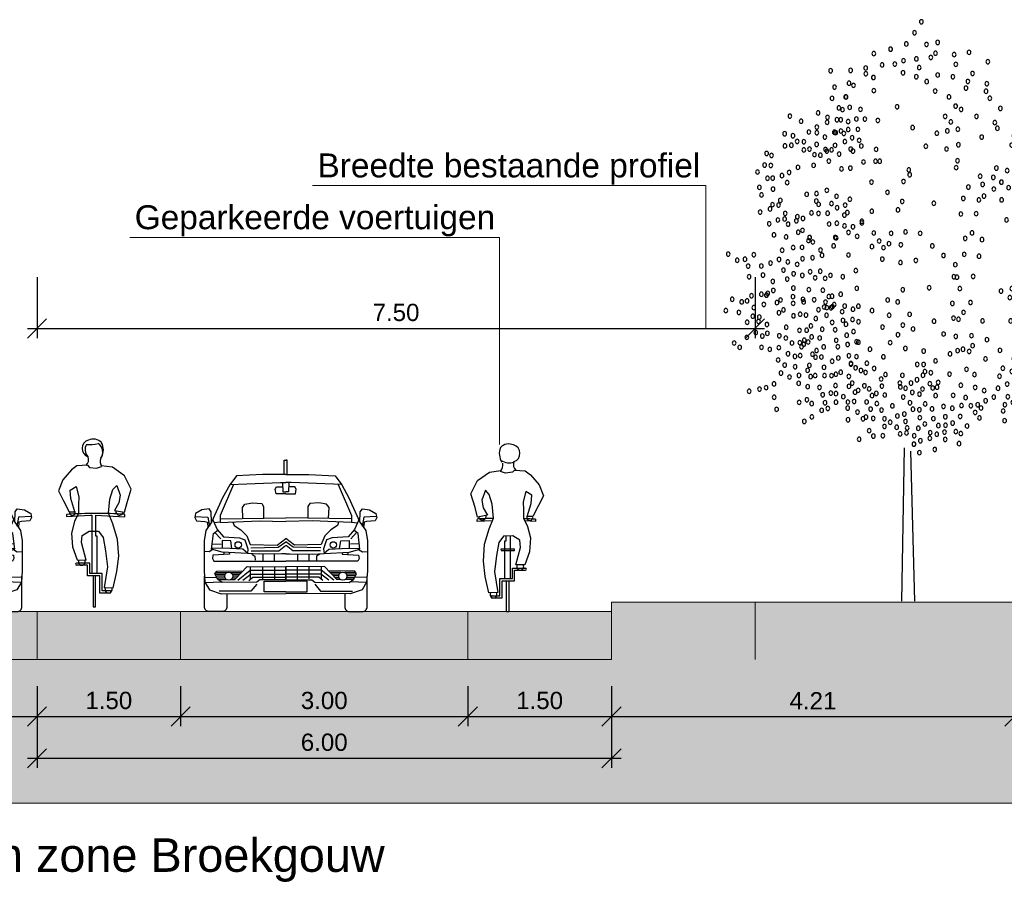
# Model space of a CAD drawing. Header units: metres. Extents: x 132493 to 134960, y 502695 to 503907.
# Tile 126 of 144: x 134763 to 134773, y 503839 to 503848. Entities that reach past the tile are written whole.
import ezdxf

# ---------------------------------------------------------------- set-up
doc = ezdxf.new("R2010")
doc.units = ezdxf.units.M
doc.layers.get('Defpoints').update_dxf_attribs({"color": 3})
for name, color, linetype, lineweight in [('0_dwp_contour', 2, 'Continuous', 18), ('0_dwp_maatvoering', 1, 'Continuous', 18), ('0_dwp_tekst', 7, 'Continuous', 18), ('0_sol_gebouw', 254, 'Continuous', 0), ('0_sol_parkeervak', 252, 'Continuous', 35)]:
    doc.layers.add(name, color=color, linetype=linetype, lineweight=lineweight)
doc.layers.add('ARC-hoev-overlagen rood asfalt fiets', color=10, linetype='Continuous', lineweight=35, plot=False)
doc.layers.add('ARC-hoev-sbs-df-kv-rood-bruin-vrijgekomen', color=7, linetype='Continuous', lineweight=35, true_color=0xbf7d7d, plot=False)
doc.layers.add('Dwp-t-symbolen', color=8, linetype='Continuous')
doc.styles.add('Myriad-18100', font='arial.ttf', dxfattribs={"height": 0.18})
doc.styles.add('Myriad-25100', font='arial.ttf', dxfattribs={"height": 0.25})
doc.styles.add('Myriad-35100', font='arial.ttf', dxfattribs={"height": 0.35})
doc.dimstyles.new('Myriad_18100', dxfattribs={"dimscale": 0.1, "dimtxt": 1.8, "dimasz": 2, "dimexe": 1, "dimexo": 0, "dimgap": 0.75, "dimtad": 1, "dimzin": 0, "dimdsep": 46, "dimtxsty": 'Myriad-18100', "dimblk1": 'OBLIQUE', "dimblk2": 'OBLIQUE', "dimsah": 1, "dimcen": -3, "dimdle": 1, "dimadec": 0, "dimazin": 0, "dimtfac": 0.75, "dimtix": 1, "dimtmove": 2, "dimatfit": 3, "dimldrblk": 'OBLIQUE', "dimfxl": 1, "dimtvp": 0.9, "dimtolj": 1, "dimtzin": 0, "dimarcsym": 0})

# ---------------------------------------------------------------- blocks, each defined once
blk = doc.blocks.new('_OBLIQUE')
at = {"color": 0, "linetype": 'ByBlock'}
blk.add_line((-0.5, -0.5), (0.5, 0.5), dxfattribs=at)
blk = doc.blocks.new('*D58')
at = {"layer": '0_dwp_maatvoering', "color": 0, "lineweight": -2, "transparency": 16777216}
for p, q in [((134763.045, 503840.825), (134763.045, 503840.189)), ((134769.045, 503840.825), (134769.045, 503840.189)), ((134762.945, 503840.289), (134769.145, 503840.289))]:
    blk.add_line(p, q, dxfattribs=at)
at = {"layer": 'Defpoints', "color": 0, "transparency": 16777216}
for p in [(134763.045, 503840.825), (134769.045, 503840.825), (134769.045, 503840.289)]:
    blk.add_point(p, dxfattribs=at)
at = {"layer": '0_dwp_maatvoering', "color": 0, "lineweight": -2, "transparency": 16777216, "xscale": 0.2, "yscale": 0.2, "zscale": 0.2, "rotation": 180}
blk.add_blockref('_OBLIQUE', (134763.045, 503840.289), dxfattribs=at)
at = {"layer": '0_dwp_maatvoering', "color": 0, "lineweight": -2, "transparency": 16777216, "xscale": 0.2, "yscale": 0.2, "zscale": 0.2}
blk.add_blockref('_OBLIQUE', (134769.045, 503840.289), dxfattribs=at)
at = {"layer": '0_dwp_maatvoering', "color": 0, "transparency": 16777216, "insert": (134766.045, 503840.456), "char_height": 0.18, "attachment_point": 5, "style": 'Myriad-18100'}
blk.add_mtext('\\A1;6.00', dxfattribs=at)
blk = doc.blocks.new('*D59')
at = {"layer": '0_dwp_maatvoering', "color": 0, "lineweight": -2, "transparency": 16777216}
for p, q in [((134763.045, 503841.042), (134763.045, 503840.625)), ((134764.545, 503841.042), (134764.545, 503840.625)), ((134762.945, 503840.725), (134764.645, 503840.725))]:
    blk.add_line(p, q, dxfattribs=at)
at = {"layer": 'Defpoints', "color": 0, "transparency": 16777216}
for p in [(134763.045, 503841.042), (134764.545, 503841.042), (134764.545, 503840.725)]:
    blk.add_point(p, dxfattribs=at)
at = {"layer": '0_dwp_maatvoering', "color": 0, "lineweight": -2, "transparency": 16777216, "xscale": 0.2, "yscale": 0.2, "zscale": 0.2, "rotation": 180}
blk.add_blockref('_OBLIQUE', (134763.045, 503840.725), dxfattribs=at)
at = {"layer": '0_dwp_maatvoering', "color": 0, "lineweight": -2, "transparency": 16777216, "xscale": 0.2, "yscale": 0.2, "zscale": 0.2}
blk.add_blockref('_OBLIQUE', (134764.545, 503840.725), dxfattribs=at)
at = {"layer": '0_dwp_maatvoering', "color": 0, "transparency": 16777216, "insert": (134763.795, 503840.892), "char_height": 0.18, "attachment_point": 5, "style": 'Myriad-18100'}
blk.add_mtext('\\A1;1.50', dxfattribs=at)
blk = doc.blocks.new('*D60')
at = {"layer": '0_dwp_maatvoering', "color": 0, "lineweight": -2, "transparency": 16777216}
for p, q in [((134767.545, 503841.042), (134767.545, 503840.625)), ((134769.045, 503841.042), (134769.045, 503840.625)), ((134767.445, 503840.725), (134769.145, 503840.725))]:
    blk.add_line(p, q, dxfattribs=at)
at = {"layer": 'Defpoints', "color": 0, "transparency": 16777216}
for p in [(134767.545, 503841.042), (134769.045, 503841.042), (134769.045, 503840.725)]:
    blk.add_point(p, dxfattribs=at)
at = {"layer": '0_dwp_maatvoering', "color": 0, "lineweight": -2, "transparency": 16777216, "xscale": 0.2, "yscale": 0.2, "zscale": 0.2, "rotation": 180}
blk.add_blockref('_OBLIQUE', (134767.545, 503840.725), dxfattribs=at)
at = {"layer": '0_dwp_maatvoering', "color": 0, "lineweight": -2, "transparency": 16777216, "xscale": 0.2, "yscale": 0.2, "zscale": 0.2}
blk.add_blockref('_OBLIQUE', (134769.045, 503840.725), dxfattribs=at)
at = {"layer": '0_dwp_maatvoering', "color": 0, "transparency": 16777216, "insert": (134768.295, 503840.892), "char_height": 0.18, "attachment_point": 5, "style": 'Myriad-18100'}
blk.add_mtext('\\A1;1.50', dxfattribs=at)
blk = doc.blocks.new('*D61')
at = {"layer": '0_dwp_maatvoering', "color": 0, "lineweight": -2, "transparency": 16777216}
for p, q in [((134764.545, 503841.042), (134764.545, 503840.625)), ((134767.545, 503840.833), (134767.545, 503840.625)), ((134764.445, 503840.725), (134767.645, 503840.725))]:
    blk.add_line(p, q, dxfattribs=at)
at = {"layer": 'Defpoints', "color": 0, "transparency": 16777216}
for p in [(134764.545, 503841.042), (134767.545, 503840.833), (134767.545, 503840.725)]:
    blk.add_point(p, dxfattribs=at)
at = {"layer": '0_dwp_maatvoering', "color": 0, "lineweight": -2, "transparency": 16777216, "xscale": 0.2, "yscale": 0.2, "zscale": 0.2, "rotation": 180}
blk.add_blockref('_OBLIQUE', (134764.545, 503840.725), dxfattribs=at)
at = {"layer": '0_dwp_maatvoering', "color": 0, "lineweight": -2, "transparency": 16777216, "xscale": 0.2, "yscale": 0.2, "zscale": 0.2}
blk.add_blockref('_OBLIQUE', (134767.545, 503840.725), dxfattribs=at)
at = {"layer": '0_dwp_maatvoering', "color": 0, "transparency": 16777216, "insert": (134766.045, 503840.892), "char_height": 0.18, "attachment_point": 5, "style": 'Myriad-18100'}
blk.add_mtext('\\A1;3.00', dxfattribs=at)
blk = doc.blocks.new('citroen c4 coupe front view')
for points in [[(0.783, 1.431), (0.783, 1.58), (0.799, 1.58)], [(0.815, 1.431), (0.815, 1.58), (0.799, 1.58)], [(0.799, 1.431), (0.558, 1.431), (0.285, 1.418), (0.214, 1.325), (0.14, 1.188), (0.025, 0.932), (0.02, 1.043), (-0.002, 1.074), (-0.076, 1.061), (-0.143, 1.025), (-0.151, 0.981), (-0.134, 0.946), (-0.046, 0.942), (-0.019, 0.933), (-0.013, 0.873)], [(0.215, 1.326), (0.743, 1.347), (0.799, 1.347)], [(0.766, 1.347), (0.769, 1.249), (0.799, 1.251)], [(0.799, 1.431), (1.04, 1.431), (1.314, 1.418), (1.384, 1.325), (1.459, 1.188), (1.574, 0.932), (1.578, 1.043), (1.6, 1.074), (1.675, 1.061), (1.741, 1.025), (1.75, 0.981), (1.732, 0.946), (1.644, 0.942), (1.618, 0.933), (1.612, 0.873)], [(0.832, 1.347), (0.829, 1.249), (0.799, 1.251)], [(1.384, 1.326), (0.855, 1.347), (0.799, 1.347)], [(0.253, 1.327), (0.113, 1.003), (0.113, 0.929), (0.523, 0.946), (0.799, 0.941)], [(0.799, 1.23), (0.699, 1.23), (0.69, 1.278), (0.703, 1.302), (0.768, 1.301)], [(1.346, 1.327), (1.486, 1.003), (1.486, 0.929), (1.076, 0.946), (0.799, 0.941)], [(0.799, 1.23), (0.9, 1.23), (0.909, 1.278), (0.895, 1.302), (0.831, 1.301)], [(0.352, 0.972), (0.347, 1.087), (0.373, 1.122), (0.453, 1.136), (0.549, 1.127), (0.567, 1.096), (0.567, 0.975)], [(1.247, 0.972), (1.252, 1.087), (1.225, 1.122), (1.146, 1.136), (1.049, 1.127), (1.031, 1.096), (1.031, 0.975)], [(-0.149, 0.994), (-0.015, 0.986), (0.002, 0.891)], [(0.025, 0.932), (-0.037, 0.845), (-0.054, 0.739), (-0.054, 0.426), (-0.046, 0.307), (0.003, 0.228), (0.126, 0.187), (0.799, 0.188)], [(0.037, 0.959), (0.082, 0.858), (0.148, 0.779), (0.316, 0.77), (0.373, 0.748), (0.404, 0.655), (0.4, 0.607), (0.135, 0.62), (0.025, 0.651), (0.043, 0.814), (0.09, 0.849)], [(0.113, 0.932), (0.051, 0.927)], [(0.113, 0.968), (0.799, 0.979)], [(0.248, 0.934), (0.259, 0.898), (0.329, 0.854), (0.391, 0.792), (0.422, 0.717), (0.428, 0.699), (0.708, 0.695), (0.799, 0.764)], [(1.486, 0.968), (0.799, 0.979)], [(1.351, 0.934), (1.34, 0.898), (1.27, 0.854), (1.208, 0.792), (1.177, 0.717), (1.17, 0.699), (0.89, 0.695), (0.799, 0.764)], [(1.574, 0.932), (1.635, 0.845), (1.653, 0.739), (1.653, 0.426), (1.644, 0.307), (1.596, 0.228), (1.473, 0.187), (0.799, 0.188)], [(1.561, 0.959), (1.516, 0.858), (1.45, 0.779), (1.283, 0.77), (1.225, 0.748), (1.195, 0.655), (1.199, 0.607), (1.463, 0.62), (1.574, 0.651), (1.556, 0.814), (1.509, 0.849)], [(1.486, 0.932), (1.547, 0.927)], [(1.748, 0.994), (1.613, 0.986), (1.597, 0.891)], [(0.059, 0.826), (0.12, 0.759)], [(1.539, 0.826), (1.479, 0.759)], [(0.236, 0.658), (0.225, 0.738), (0.135, 0.743), (0.135, 0.661)], [(0.435, 0.664), (0.721, 0.673), (0.799, 0.729)], [(1.164, 0.664), (0.877, 0.673), (0.799, 0.729)], [(1.362, 0.658), (1.374, 0.738), (1.463, 0.743), (1.463, 0.661)], [(0.039, 0.647), (-0.002, 0.624), (-0.054, 0.628)], [(0.4, 0.61), (0.35, 0.652), (0.218, 0.659), (0.026, 0.662)], [(0.034, 0.706), (0.124, 0.703)], [(0.155, 0.619), (0.15, 0.595)], [(0.437, 0.636), (0.726, 0.633), (0.796, 0.691), (0.799, 0.688)], [(1.162, 0.636), (0.873, 0.633), (0.802, 0.691), (0.799, 0.688)], [(1.199, 0.61), (1.249, 0.652), (1.381, 0.659), (1.572, 0.662)], [(1.444, 0.619), (1.448, 0.595)], [(1.565, 0.706), (1.475, 0.703)], [(1.56, 0.647), (1.6, 0.624), (1.653, 0.628)], [(0.207, 0.616), (0.21, 0.598), (0.038, 0.589), (0.034, 0.554), (0.047, 0.528), (0.799, 0.525)], [(0.799, 0.602), (0.757, 0.602), (0.52, 0.598), (0.4, 0.607)], [(0.444, 0.599), (0.477, 0.577), (0.479, 0.536)], [(0.559, 0.599), (0.559, 0.526)], [(0.678, 0.601), (0.678, 0.526)], [(1.392, 0.616), (1.389, 0.598), (1.56, 0.589), (1.565, 0.554), (1.552, 0.528), (0.799, 0.525)], [(0.799, 0.602), (0.841, 0.602), (1.078, 0.598), (1.199, 0.607)], [(0.921, 0.601), (0.921, 0.526)], [(1.039, 0.599), (1.039, 0.526)], [(1.155, 0.599), (1.122, 0.577), (1.119, 0.536)], [(0.799, 0.333), (0.529, 0.332), (0.497, 0.307), (0.135, 0.303), (0.087, 0.338), (0.06, 0.395), (0.078, 0.422)], [(0.078, 0.422), (0.356, 0.426)], [(0.267, 0.334), (0.395, 0.47), (0.799, 0.468)], [(0.299, 0.328), (0.429, 0.432), (0.799, 0.432)], [(0.429, 0.469), (0.429, 0.342)], [(0.558, 0.469), (0.558, 0.342)], [(0.682, 0.469), (0.682, 0.34)], [(0.798, 0.468), (0.798, 0.338)], [(1.331, 0.334), (1.203, 0.47), (0.799, 0.468)], [(1.3, 0.328), (1.17, 0.432), (0.799, 0.432)], [(0.799, 0.333), (1.07, 0.332), (1.102, 0.307), (1.463, 0.303), (1.512, 0.338), (1.538, 0.395), (1.521, 0.422)], [(0.801, 0.468), (0.801, 0.338)], [(0.917, 0.469), (0.917, 0.34)], [(1.04, 0.469), (1.04, 0.342)], [(1.17, 0.469), (1.17, 0.342)], [(1.521, 0.422), (1.243, 0.426)], [(-0.05, 0.359), (0.078, 0.356)], [(-0.044, 0.304), (0.125, 0.31)], [(0.063, 0.389), (0.165, 0.389)], [(0.068, 0.407), (0.182, 0.407)], [(0.071, 0.373), (0.161, 0.373)], [(0.08, 0.352), (0.165, 0.352)], [(0.089, 0.336), (0.177, 0.336)], [(0.225, 0.407), (0.336, 0.407)], [(0.23, 0.336), (0.27, 0.336)], [(0.242, 0.389), (0.319, 0.389)], [(0.242, 0.352), (0.285, 0.352)], [(0.246, 0.373), (0.304, 0.373)], [(0.35, 0.328), (0.433, 0.391), (0.799, 0.391)], [(0.414, 0.324), (0.455, 0.358), (0.799, 0.358)], [(0.799, 0.206), (0.574, 0.206), (0.574, 0.318), (0.799, 0.318)], [(1.249, 0.328), (1.166, 0.391), (0.799, 0.391)], [(1.185, 0.324), (1.144, 0.358), (0.799, 0.358)], [(0.799, 0.206), (1.024, 0.206), (1.024, 0.318), (0.799, 0.318)], [(1.373, 0.407), (1.263, 0.407)], [(1.356, 0.389), (1.28, 0.389)], [(1.352, 0.373), (1.294, 0.373)], [(1.356, 0.352), (1.314, 0.352)], [(1.369, 0.336), (1.329, 0.336)], [(1.531, 0.407), (1.416, 0.407)], [(1.51, 0.336), (1.421, 0.336)], [(1.535, 0.389), (1.433, 0.389)], [(1.518, 0.352), (1.434, 0.352)], [(1.528, 0.373), (1.437, 0.373)], [(1.642, 0.304), (1.474, 0.31)], [(1.648, 0.359), (1.52, 0.356)], [(0.496, 0.288), (0.436, 0.212), (0.102, 0.212)], [(1.102, 0.288), (1.162, 0.212), (1.497, 0.212)]]:
    blk.add_lwpolyline(points)
for points in [[(0.184, 0.187), (0.184, 0.051, -0.414214), (0.133, 0), (0, 0, -0.414214), (-0.051, 0.051), (-0.051, 0.369), (-0.05, 0.369)], [(1.415, 0.187), (1.415, 0.051, 0.414214), (1.465, 0), (1.599, 0, 0.414214), (1.649, 0.051), (1.649, 0.369), (1.649, 0.369)]]:
    blk.add_lwpolyline(points, format="xyb")
for centre, radius in [((0.303, 0.696), 0.0338), ((1.296, 0.696), 0.0338), ((0.204, 0.37), 0.0426), ((1.395, 0.37), 0.0426)]:
    blk.add_circle(centre, radius)
blk = doc.blocks.new('Fiets1')
for p, q in [((-0.189, 1.463), (-0.244, 1.421)), ((-0.078, 1.469), (-0.189, 1.463)), ((-0.078, 1.469), (-0.055, 1.448)), ((-0.055, 1.448), (0.015, 1.439)), ((0.015, 1.439), (0.07, 1.455)), ((0.183, 1.45), (0.065, 1.465)), ((0.309, 1.36), (0.183, 1.45)), ((-0.244, 1.421), (-0.334, 1.316)), ((0.378, 1.221), (0.309, 1.36)), ((-0.334, 1.316), (-0.379, 1.202)), ((-0.26, 1.21), (-0.197, 1.247)), ((-0.197, 1.247), (-0.168, 1.139)), ((0.188, 1.215), (0.228, 1.26)), ((0.228, 1.26), (0.265, 1.157)), ((-0.379, 1.202), (-0.329, 1.099)), ((-0.252, 1.121), (-0.26, 1.21)), ((-0.168, 1.139), (-0.173, 1.055)), ((0.156, 1.115), (0.188, 1.215)), ((0.265, 1.157), (0.251, 1.076)), ((0.336, 1.081), (0.378, 1.221)), ((-0.329, 1.099), (-0.269, 0.985)), ((-0.209, 0.985), (-0.252, 1.121)), ((-0.173, 1.055), (-0.173, 0.97)), ((0.143, 0.968), (0.156, 1.115)), ((0.251, 1.076), (0.204, 0.999)), ((0.31, 0.979), (0.336, 1.081)), ((-0.296, 0.957), (-0.296, 0.933)), ((-0.296, 0.933), (-0.047, 0.949)), ((-0.269, 0.985), (-0.209, 0.985)), ((-0.173, 0.97), (-0.213, 0.881)), ((-0.047, 0.949), (-0.031, 0.949)), ((-0.031, 0.949), (-0.031, 0.338)), ((0.009, 0.949), (0.313, 0.932)), ((0.009, 0.73), (0.009, 0.949)), ((0.188, 0.857), (0.143, 0.968)), ((0.204, 0.999), (0.31, 0.979)), ((0.313, 0.932), (0.313, 0.956)), ((-0.213, 0.881), (-0.244, 0.762)), ((0.236, 0.696), (0.188, 0.857)), ((-0.244, 0.762), (-0.234, 0.617)), ((-0.139, 0.662), (-0.134, 0.738)), ((-0.134, 0.738), (-0.06, 0.783)), ((-0.06, 0.783), (0.038, 0.781)), ((0.022, 0.73), (0.009, 0.73)), ((0.022, 0.338), (0.022, 0.73)), ((0.038, 0.781), (0.085, 0.715)), ((-0.234, 0.617), (-0.184, 0.483)), ((-0.091, 0.48), (-0.139, 0.662)), ((0.085, 0.715), (0.112, 0.578)), ((0.249, 0.52), (0.236, 0.696)), ((0.112, 0.578), (0.13, 0.409)), ((0.23, 0.361), (0.249, 0.52)), ((-0.054, 0.448), (-0.192, 0.448)), ((-0.078, 0.425), (-0.192, 0.425)), ((-0.184, 0.483), (-0.091, 0.48)), ((-0.078, 0.314), (-0.078, 0.425)), ((-0.054, 0.338), (-0.054, 0.448)), ((0.051, 0.314), (-0.078, 0.314)), ((0.075, 0.338), (-0.054, 0.338)), ((-0.018, 0.314), (-0.018, -0.008)), ((0.006, -0.008), (0.006, 0.314)), ((0.051, 0.135), (0.051, 0.314)), ((0.075, 0.158), (0.075, 0.338)), ((0.13, 0.409), (0.098, 0.193)), ((0.191, 0.19), (0.23, 0.361)), ((0.156, 0.135), (0.051, 0.135)), ((0.156, 0.158), (0.075, 0.158)), ((0.098, 0.193), (0.191, 0.19)), ((-0.018, -0.008), (0.006, -0.008))]:
    blk.add_line(p, q)
for centre, radius, start, end in [((-0.045, 1.645), 0.0899, 104.0435, 253.5027), ((0.005, 1.633), 0.108, 150.0261, 221.6358), ((-0.052, 2.001), 0.316, 263.3587, 285.6486), ((-0.018, 1.619), 0.124, 44.5628, 113.2662), ((-0.023, 1.607), 0.105, 322.9677, 57.6908), ((-0.082, 1.629), 0.17, 333.6246, 26.7123), ((-0.146, 1.53), 0.0807, 310.1354, 21.3389), ((0.153, 1.509), 0.098, 160.2237, 213.0633), ((0.024, -4.853), 5.819, 87.1592, 93.1527), ((-0.236, 0.976), 0.0303, 163.7878, 22.7653), ((0.258, 0.989), 0.0404, 169.3202, 349.3202), ((-0.191, 0.437), 0.0119, 91.1159, 268.8841), ((-0.137, 0.462), 0.0366, 147.3335, 29.3982), ((0.143, 0.173), 0.0366, 147.3289, 29.3982), ((0.156, 0.147), 0.0119, 269.9885, 90.0115)]:
    blk.add_arc(centre, radius, start, end)
blk = doc.blocks.new('Fiets2')
for p, q in [((-0.302, 1.379), (-0.176, 1.469)), ((-0.176, 1.469), (-0.058, 1.484)), ((-0.008, 1.458), (-0.063, 1.474)), ((0.062, 1.467), (-0.008, 1.458)), ((0.085, 1.487), (0.062, 1.467)), ((0.085, 1.487), (0.196, 1.482)), ((0.196, 1.482), (0.251, 1.44)), ((0.251, 1.44), (0.341, 1.334)), ((-0.371, 1.24), (-0.302, 1.379)), ((-0.328, 1.1), (-0.371, 1.24)), ((-0.22, 1.279), (-0.257, 1.176)), ((-0.181, 1.234), (-0.22, 1.279)), ((-0.149, 1.134), (-0.181, 1.234)), ((0.204, 1.266), (0.175, 1.158)), ((0.267, 1.229), (0.204, 1.266)), ((0.341, 1.334), (0.386, 1.221)), ((-0.257, 1.176), (-0.244, 1.095)), ((-0.136, 0.986), (-0.149, 1.134)), ((0.175, 1.158), (0.18, 1.073)), ((0.216, 1.004), (0.259, 1.139)), ((0.259, 1.139), (0.267, 1.229)), ((0.386, 1.221), (0.336, 1.118)), ((-0.303, 0.998), (-0.328, 1.1)), ((-0.244, 1.095), (-0.197, 1.018)), ((0.18, 1.073), (0.18, 0.989)), ((0.336, 1.118), (0.276, 1.004)), ((-0.305, 0.951), (-0.305, 0.974)), ((-0.147, 0.96), (-0.305, 0.951)), ((-0.197, 1.018), (-0.303, 0.998)), ((-0.181, 0.876), (-0.136, 0.986)), ((0.18, 0.989), (0.22, 0.9)), ((0.303, 0.952), (0.194, 0.959)), ((0.276, 1.004), (0.216, 1.004)), ((0.303, 0.976), (0.303, 0.952)), ((-0.228, 0.715), (-0.181, 0.876)), ((0.22, 0.9), (0.251, 0.781)), ((-0.078, 0.733), (-0.104, 0.596)), ((-0.031, 0.799), (-0.078, 0.733)), ((0.067, 0.802), (-0.031, 0.799)), ((-0.015, 0.356), (-0.015, 0.749)), ((-0.015, 0.749), (-0.002, 0.749)), ((-0.002, 0.749), (-0.002, 0.8)), ((0.038, 0.801), (0.038, 0.356)), ((0.141, 0.757), (0.067, 0.802)), ((0.146, 0.681), (0.141, 0.757)), ((0.251, 0.781), (0.241, 0.636)), ((-0.241, 0.538), (-0.228, 0.715)), ((0.085, 0.662), (-0.06, 0.662)), ((-0.06, 0.662), (-0.055, 0.649)), ((-0.055, 0.649), (0.085, 0.649)), ((0.085, 0.649), (0.085, 0.662)), ((0.099, 0.499), (0.146, 0.681)), ((0.241, 0.636), (0.191, 0.501)), ((-0.223, 0.38), (-0.241, 0.538)), ((-0.104, 0.596), (-0.123, 0.428)), ((-0.123, 0.428), (-0.091, 0.212)), ((0.062, 0.356), (0.062, 0.467)), ((0.062, 0.467), (0.199, 0.467)), ((0.085, 0.443), (0.199, 0.443)), ((0.085, 0.333), (0.085, 0.443)), ((0.191, 0.501), (0.099, 0.499)), ((-0.183, 0.209), (-0.223, 0.38)), ((-0.067, 0.177), (-0.067, 0.356)), ((-0.067, 0.356), (0.062, 0.356)), ((-0.044, 0.154), (-0.044, 0.333)), ((-0.044, 0.333), (0.085, 0.333)), ((0.001, 0.011), (0.001, 0.333)), ((0.025, 0.333), (0.025, 0.011)), ((-0.091, 0.212), (-0.183, 0.209)), ((-0.149, 0.177), (-0.067, 0.177)), ((-0.149, 0.154), (-0.044, 0.154)), ((0.025, 0.011), (0.001, 0.011))]:
    blk.add_line(p, q)
for centre, radius, start, end in [((0.025, 1.638), 0.124, 66.7338, 135.4372), ((0.052, 1.664), 0.0899, 286.4973, 75.9565), ((0.098, 1.664), 0.172, 159.4893, 212.3061), ((-0.141, 1.545), 0.105, 317.6574, 8.6331), ((0.027, 1.711), 0.146, 235.7382, 292.286), ((0.153, 1.548), 0.0807, 158.6611, 229.8646), ((-0.017, -4.834), 5.819, 91.1827, 92.8408), ((-0.251, 1.008), 0.0404, 190.6798, 10.6798), ((-0.017, -4.834), 5.819, 86.8473, 88.0221), ((0.244, 0.994), 0.0303, 157.2347, 16.2122), ((0.144, 0.481), 0.0366, 150.6018, 32.6665), ((0.199, 0.455), 0.0119, 271.1159, 88.8841), ((-0.135, 0.191), 0.0366, 150.6018, 32.6711), ((-0.149, 0.165), 0.0119, 89.9885, 270.0115)]:
    blk.add_arc(centre, radius, start, end)
blk = doc.blocks.new('*D62')
at = {"layer": '0_dwp_maatvoering', "color": 0, "lineweight": -2, "transparency": 16777216}
for p, q in [((134769.045, 503841.042), (134769.045, 503840.625)), ((134773.255, 503841.042), (134773.255, 503840.625)), ((134768.945, 503840.725), (134773.355, 503840.725))]:
    blk.add_line(p, q, dxfattribs=at)
at = {"layer": 'Defpoints', "color": 0, "transparency": 16777216}
for p in [(134769.045, 503841.042), (134773.255, 503841.042), (134773.255, 503840.725)]:
    blk.add_point(p, dxfattribs=at)
at = {"layer": '0_dwp_maatvoering', "color": 0, "lineweight": -2, "transparency": 16777216, "xscale": 0.2, "yscale": 0.2, "zscale": 0.2, "rotation": 180}
blk.add_blockref('_OBLIQUE', (134769.045, 503840.725), dxfattribs=at)
at = {"layer": '0_dwp_maatvoering', "color": 0, "lineweight": -2, "transparency": 16777216, "xscale": 0.2, "yscale": 0.2, "zscale": 0.2}
blk.add_blockref('_OBLIQUE', (134773.255, 503840.725), dxfattribs=at)
at = {"layer": '0_dwp_maatvoering', "color": 0, "transparency": 16777216, "insert": (134771.15, 503840.89), "char_height": 0.18, "attachment_point": 5, "style": 'Myriad-18100'}
blk.add_mtext('\\A1;4.21', dxfattribs=at)
blk = doc.blocks.new('*D63')
at = {"layer": '0_dwp_maatvoering', "color": 0, "lineweight": -2, "transparency": 16777216}
for p, q in [((134761.045, 503841.042), (134761.045, 503840.625)), ((134763.045, 503841.042), (134763.045, 503840.625)), ((134760.945, 503840.725), (134763.145, 503840.725))]:
    blk.add_line(p, q, dxfattribs=at)
at = {"layer": 'Defpoints', "color": 0, "transparency": 16777216}
for p in [(134761.045, 503841.042), (134763.045, 503841.042), (134763.045, 503840.725)]:
    blk.add_point(p, dxfattribs=at)
at = {"layer": '0_dwp_maatvoering', "color": 0, "lineweight": -2, "transparency": 16777216, "xscale": 0.2, "yscale": 0.2, "zscale": 0.2, "rotation": 180}
blk.add_blockref('_OBLIQUE', (134761.045, 503840.725), dxfattribs=at)
at = {"layer": '0_dwp_maatvoering', "color": 0, "lineweight": -2, "transparency": 16777216, "xscale": 0.2, "yscale": 0.2, "zscale": 0.2}
blk.add_blockref('_OBLIQUE', (134763.045, 503840.725), dxfattribs=at)
at = {"layer": '0_dwp_maatvoering', "color": 0, "transparency": 16777216, "insert": (134762.045, 503840.892), "char_height": 0.18, "attachment_point": 5, "style": 'Myriad-18100'}
blk.add_mtext('\\A1;2.00', dxfattribs=at)
blk = doc.blocks.new('BM_VA_06')
at = {"color": 34, "linetype": 'Continuous'}
for p, q in [((-0.0377, 0.0066), (-0.0198, 1.072)), ((0.051, 0.0069), (0.0243, 1.0509))]:
    blk.add_line(p, q, dxfattribs=at)
at = {"color": 72, "linetype": 'Continuous', "extrusion": (0, 0, -1)}
for centre in [(0.0976, 4.0383), (0.0503, 3.9619), (0.211, 3.8948), (-0.1164, 3.8478), (-0.0076, 3.8845), (0.1331, 3.8804), (0.4294, 3.8255), (-0.2332, 3.8169), (-0.0271, 3.7675), (0.0628, 3.7803), (0.1635, 3.7901), (0.1959, 3.8199), (0.3261, 3.8098), (0.5604, 3.7601), (-0.5344, 3.6978), (-0.3949, 3.6996), (-0.2902, 3.7168), (-0.176, 3.7385), (-0.0874, 3.7438), (0.0827, 3.7201), (0.3378, 3.7424), (-0.2891, 3.6764), (-0.2368, 3.6506), (-0.0301, 3.6833), (0.0623, 3.6559), (0.1347, 3.6222), (0.2113, 3.668), (0.3172, 3.6553), (0.4217, 3.623), (0.4542, 3.6785), (0.8536, 3.6213), (-0.5068, 3.5834), (-0.406, 3.611), (-0.3754, 3.5959), (-0.2333, 3.559), (0.1933, 3.5558), (0.408, 3.5766), (0.5476, 3.5547), (0.553, 3.6072), (-0.5245, 3.5054), (-0.4292, 3.5152), (-0.4266, 3.5151), (0.2898, 3.5159), (0.5742, 3.5064), (0.7886, 3.5064), (-0.4767, 3.439), (-0.4512, 3.4267), (-0.4014, 3.4431), (-0.3265, 3.429), (-0.0715, 3.4467), (0.3363, 3.4511), (0.374, 3.4283), (0.6476, 3.4355), (-0.8178, 3.3815), (-0.74, 3.3465), (-0.6217, 3.404), (-0.5559, 3.3736), (-0.4904, 3.3567), (-0.4637, 3.3565), (-0.3549, 3.3617), (-0.2957, 3.3612), (-0.206, 3.3515), (0.2636, 3.3795), (0.4809, 3.3796), (0.7517, 3.3459), (-0.6302, 3.3052), (-0.5589, 3.3391), (-0.4627, 3.2784), (-0.4126, 3.344), (-0.4117, 3.2884), (-0.3445, 3.2897), (0.0365, 3.3019), (0.278, 3.279), (0.3024, 3.3417), (0.3518, 3.2904), (0.6093, 3.3366), (0.6268, 3.2973), (1.0693, 3.279), (-0.8544, 3.2588), (-0.7968, 3.2449), (-0.6855, 3.271), (-0.6305, 3.2661), (-0.5741, 3.2357), (-0.5082, 3.2696), (-0.499, 3.2667), (-0.4425, 3.2617), (-0.385, 3.2313), (-0.3356, 3.213), (0.2053, 3.2631), (0.5178, 3.2354), (0.7418, 3.2456), (0.8156, 3.2344), (0.9752, 3.2212), (1.1134, 3.2246), (1.2864, 3.231), (-0.8521, 3.1748), (-0.8079, 3.179), (-0.7675, 3.2055), (-0.7209, 3.1468), (-0.7205, 3.2037), (-0.6818, 3.1525), (-0.632, 3.1851), (-0.5705, 3.1502), (-0.5277, 3.147), (-0.5034, 3.1782), (-0.4349, 3.2046), (-0.3947, 3.1519), (-0.3208, 3.1738), (-0.2178, 3.1505), (0.1285, 3.1719), (0.2731, 3.1529), (0.3551, 3.1824), (0.7268, 3.1797), (0.8004, 3.1428), (0.8664, 3.2055), (1.0597, 3.1981), (-0.9798, 3.1217), (-0.9463, 3.108), (-0.6472, 3.1133), (-0.6057, 3.1098), (-0.5613, 3.138), (-0.4755, 3.1178), (-0.3787, 3.1381), (0.3491, 3.0713), (0.9894, 3.0846), (1.2161, 3.1174), (-0.9937, 3.0408), (-0.9508, 3.0388), (-0.7616, 3.0255), (-0.6529, 3.0395), (-0.5468, 3.069), (-0.4586, 3.0142), (-0.3968, 3.0197), (-0.3053, 3.0627), (-0.2221, 3.0681), (-0.1926, 3.068), (0.0097, 3.0078), (0.3397, 3.0232), (0.62, 3.0199), (0.695, 3.0028), (0.8923, 3.0027), (1.0882, 3.0238), (-1.0435, 2.9929), (-0.9739, 2.9491), (-0.9378, 2.9501), (-0.8733, 2.9677), (-0.8235, 2.9897), (0.0161, 2.9732), (0.5071, 2.9636), (0.5982, 2.9554), (0.8493, 2.9896), (0.9026, 2.9472), (-1.0306, 2.8864), (-0.9354, 2.8735), (-0.8373, 2.9193), (-0.5611, 2.865), (-0.2496, 2.9227), (-0.0271, 2.9269), (0.4249, 2.8878), (0.5243, 2.9063), (0.6019, 2.8745), (0.6545, 2.9221), (0.7052, 2.8841), (0.7951, 2.8835), (0.8368, 2.8891), (1.0905, 2.9144), (1.3064, 2.8961), (-1.0161, 2.8336), (-0.7008, 2.8375), (-0.6324, 2.8429), (-0.493, 2.8237), (-0.4005, 2.8036), (-0.1388, 2.8512), (0.3897, 2.8086), (0.4982, 2.7986), (0.5334, 2.8254), (0.6565, 2.799), (0.8285, 2.8216), (0.9532, 2.8345), (-0.9562, 2.7358), (-0.9387, 2.7656), (-0.8969, 2.7624), (-0.8847, 2.7952), (-0.634, 2.7904), (-0.618, 2.7678), (-0.5281, 2.7733), (-0.4894, 2.7443), (-0.4329, 2.7621), (-0.0656, 2.7293), (-0.0358, 2.7876), (0.1842, 2.7755), (0.8696, 2.7419), (1.2479, 2.7811), (-1.0247, 2.7137), (-0.8546, 2.6658), (-0.8503, 2.7049), (-0.766, 2.6816), (-0.727, 2.6695), (-0.6678, 2.7081), (-0.6185, 2.7048), (-0.5551, 2.7058), (-0.4386, 2.6927), (-0.4185, 2.7107), (-0.2479, 2.7202), (0.3729, 2.7005), (0.4791, 2.7026), (0.8558, 2.6969), (0.8786, 2.6669), (1.1738, 2.7081), (1.3134, 2.698), (-0.9619, 2.6322), (-0.9015, 2.6588), (-0.8305, 2.6298), (-0.7728, 2.6532), (-0.545, 2.6307), (-0.4911, 2.6364), (-0.4376, 2.6179), (-0.3786, 2.6115), (-0.3169, 2.65), (-0.3168, 2.6381), (0.6909, 2.6591), (0.8527, 2.5949), (1.0005, 2.6389), (1.089, 2.6187), (1.2888, 2.6083), (1.4056, 2.6312), (-0.9289, 2.5554), (-0.8446, 2.5413), (-0.7599, 2.5737), (-0.7303, 2.587), (-0.6807, 2.537), (-0.5023, 2.5373), (-0.4957, 2.5344), (-0.4096, 2.5726), (-0.3495, 2.5452), (-0.234, 2.5684), (-0.1132, 2.5659), (-0.0125, 2.5756), (0.0894, 2.566), (0.4031, 2.5307), (0.4501, 2.5693), (0.5197, 2.5223), (0.8674, 2.5573), (-0.7952, 2.4673), (-0.7333, 2.4684), (-0.689, 2.5147), (-0.6582, 2.5055), (-0.5134, 2.4789), (-0.2464, 2.474), (-0.1966, 2.5126), (-0.166, 2.466), (-0.1283, 2.4941), (-0.0453, 2.486), (0.1734, 2.4782), (0.9867, 2.5189), (0.996, 2.5188), (1.0884, 2.4941), (1.1448, 2.4936), (1.232, 2.5141), (-1.2474, 2.4211), (-1.131, 2.3858), (-1.0689, 2.4169), (-0.8716, 2.4484), (-0.7297, 2.389), (-0.66, 2.3958), (-0.6048, 2.4494), (-0.5943, 2.4134), (-0.4104, 2.4152), (-0.1744, 2.3863), (0.2511, 2.4117), (0.396, 2.4196), (0.499, 2.4068), (0.769, 2.453), (0.7713, 2.405), (1.2061, 2.4255), (-1.1847, 2.3786), (-1.1085, 2.3376), (-1.0171, 2.3386), (-0.9526, 2.3589), (-0.8936, 2.3841), (-0.832, 2.3671), (-0.7676, 2.3502), (-0.0484, 2.3629), (0.0588, 2.377), (0.3339, 2.3481), (0.8757, 2.3637), (0.9575, 2.3466), (0.9736, 2.3164), (1.0516, 2.3338), (-1.1021, 2.264), (-1.0053, 2.2754), (-0.8631, 2.3104), (-0.7919, 2.2843), (-0.7316, 2.2733), (-0.6765, 2.2985), (-0.642, 2.2563), (-0.6068, 2.3023), (-0.5723, 2.2526), (-0.5358, 2.2734), (-0.45, 2.2637), (-0.3586, 2.3067), (0.3241, 2.2641), (0.3454, 2.2608), (0.4581, 2.266), (0.8113, 2.3026), (1.1893, 2.2802), (-0.9372, 2.2312), (-0.8365, 2.2471), (-0.7937, 2.1852), (-0.3525, 2.1834), (0.1519, 2.1873), (0.3653, 2.1812), (0.7274, 2.1815), (0.9328, 2.225), (1.1128, 2.2418), (1.138, 2.1847), (1.2211, 2.1795), (-1.0851, 2.1318), (-1.0167, 2.1421), (-0.982, 2.1356), (-0.9724, 2.1476), (-0.9334, 2.1682), (-0.7967, 2.1252), (-0.6865, 2.1739), (-0.5886, 2.1703), (-0.5472, 2.1263), (-0.5244, 2.1278), (-0.4641, 2.1422), (-0.032, 2.1736), (0.6522, 2.1642), (0.7138, 2.1186), (0.7781, 2.1602), (1.0533, 2.1746), (1.1646, 2.1679), (1.2919, 2.1338), (-1.2194, 2.1074), (-1.1538, 2.089), (-1.1162, 2.0961), (-1.0695, 2.0491), (-0.9997, 2.0713), (-0.9083, 2.084), (-0.8828, 2.1019), (-0.7956, 2.0787), (-0.7271, 2.1068), (-0.722, 2.0887), (-0.6492, 2.1032), (-0.5798, 2.053), (-0.5703, 2.0875), (-0.5611, 2.0486), (-0.5314, 2.0482), (-0.5222, 2.0558), (-0.5099, 2.0706), (-0.4363, 2.0595), (-0.341, 2.0589), (-0.1369, 2.1022), (-0.0672, 2.0885), (0.3136, 2.0782), (0.44, 2.0846), (0.8946, 2.0769), (1.0687, 2.0501), (1.0973, 2.1067), (1.2273, 2.0895), (1.3613, 2.0914), (-1.264, 2.0282), (-1.173, 2.0155), (-1.0766, 1.9893), (-1.0309, 1.983), (-0.8939, 2.0133), (-0.8631, 2.0327), (-0.7934, 1.9918), (-0.7465, 2.0033), (-0.7062, 1.997), (-0.6189, 2.0341), (-0.5627, 1.9961), (-0.454, 2.0206), (-0.3786, 2.0381), (-0.246, 2.0281), (-0.1266, 1.9958), (0.0156, 2.0022), (0.3212, 1.9758), (0.3913, 2.0161), (0.7587, 2.0133), (0.8663, 2.0379), (0.9775, 2.0251), (1.1976, 2.0131), (1.2669, 1.984), (-1.1155, 1.9474), (-1.0365, 1.953), (-0.9776, 1.9315), (-0.8435, 1.9126), (-0.6716, 1.9218), (-0.6378, 1.9725), (-0.524, 1.9462), (-0.4487, 1.9607), (-0.4275, 1.9334), (-0.3818, 1.9662), (-0.3402, 1.9508), (-0.1727, 1.9135), (-0.0318, 1.9277), (0.1855, 1.9545), (0.3561, 1.9683), (0.5236, 1.9565), (0.7196, 1.9567), (0.8417, 1.9588), (0.8669, 1.9074), (1.0081, 1.947), (1.0938, 1.9554), (-1.1175, 1.8424), (-1.0556, 1.8751), (-1.0102, 1.8506), (-0.9751, 1.87), (-0.892, 1.8527), (-0.8466, 1.8375), (-0.751, 1.8908), (-0.7013, 1.8918), (-0.6668, 1.8452), (-0.6105, 1.8373), (-0.5927, 1.8985), (-0.5027, 1.8951), (-0.4223, 1.8569), (-0.3754, 1.882), (-0.0657, 1.8603), (0.0393, 1.9), (0.2523, 1.8654), (0.3369, 1.8484), (0.4467, 1.8535), (0.7606, 1.8527), (0.9715, 1.8736), (1.0519, 1.8535), (-1.2063, 1.8027), (-1.1674, 1.7723), (-1.0157, 1.7727), (-0.8951, 1.7704), (-0.8038, 1.8027), (-0.7488, 1.8052), (-0.7368, 1.7768), (-0.7219, 1.7946), (-0.7177, 1.8216), (-0.6909, 1.8094), (-0.5825, 1.7755), (-0.4952, 1.8214), (-0.4845, 1.7764), (-0.4161, 1.7923), (-0.3543, 1.8114), (-0.341, 1.8083), (-0.1195, 1.8051), (0.4544, 1.7844), (0.5541, 1.8258), (0.8059, 1.7789), (0.821, 1.8191), (0.9858, 1.7939), (1.1831, 1.836), (1.261, 1.8294), (-0.9583, 1.7587), (-0.8309, 1.7279), (-0.7828, 1.7094), (-0.7465, 1.7151), (-0.6606, 1.7249), (-0.6391, 1.704), (-0.6322, 1.7503), (-0.5989, 1.7052), (-0.4071, 1.7141), (-0.3546, 1.7078), (-0.2606, 1.7595), (-0.1669, 1.7064), (-0.0138, 1.7652), (0.1135, 1.7464), (0.2972, 1.7271), (0.3498, 1.7492), (0.3874, 1.7594), (0.4301, 1.7439), (0.6449, 1.7515), (0.8514, 1.7425), (0.9371, 1.7254), (1.0162, 1.7278), (1.0742, 1.7604), (1.1438, 1.7569), (-0.8995, 1.6846), (-0.8542, 1.6485), (-0.7817, 1.6375), (-0.6823, 1.6471), (-0.5805, 1.6331), (-0.524, 1.6758), (-0.4809, 1.6982), (-0.3926, 1.66), (-0.3926, 1.6556), (-0.2825, 1.6622), (0.0688, 1.6537), (0.1133, 1.6533), (0.1964, 1.6784), (0.5439, 1.6921), (0.7412, 1.6938), (0.8175, 1.6558), (0.8926, 1.6596), (0.9341, 1.6488), (1.0146, 1.6394), (-0.88, 1.5931), (-0.821, 1.5658), (-0.755, 1.5772), (-0.6946, 1.6126), (-0.6735, 1.5691), (-0.6424, 1.5763), (-0.5768, 1.576), (-0.5284, 1.5756), (-0.4976, 1.5857), (-0.464, 1.599), (-0.4077, 1.5701), (-0.3605, 1.6299), (-0.3229, 1.6115), (-0.2909, 1.5979), (-0.2317, 1.626), (-0.1528, 1.5834), (-0.0349, 1.5779), (0.1088, 1.5785), (0.1223, 1.6037), (0.1638, 1.5959), (0.2939, 1.586), (0.4121, 1.6195), (0.467, 1.5831), (0.6412, 1.5713), (0.6644, 1.6268), (0.7273, 1.6051), (0.7498, 1.5631), (0.7705, 1.6304), (0.8265, 1.5685), (0.8492, 1.5683), (0.8855, 1.5788), (1.021, 1.5745), (1.1095, 1.5786), (1.2945, 1.5682), (-0.9285, 1.5183), (-0.7567, 1.5218), (-0.6938, 1.4988), (-0.612, 1.4935), (-0.5005, 1.5064), (-0.4068, 1.5009), (-0.3839, 1.5234), (-0.2994, 1.5047), (-0.1823, 1.552), (-0.1773, 1.5023), (-0.0526, 1.524), (-0.0487, 1.4969), (0.0253, 1.5235), (0.0671, 1.547), (0.1567, 1.5195), (0.2064, 1.4951), (0.2146, 1.5281), (0.3727, 1.5089), (0.6947, 1.5169), (0.7698, 1.5119), (0.8933, 1.5259), (1.2379, 1.504), (-1.1019, 1.4671), (-1.0293, 1.4818), (-0.9837, 1.4919), (-0.9275, 1.4253), (-0.5894, 1.4422), (-0.5331, 1.4541), (-0.497, 1.4507), (-0.446, 1.4292), (-0.3642, 1.4603), (-0.3424, 1.4735), (-0.266, 1.4836), (-0.246, 1.4368), (-0.2165, 1.4516), (-0.1575, 1.4409), (-0.0287, 1.4264), (-0.0125, 1.4877), (0.0345, 1.4588), (0.0839, 1.4466), (0.1056, 1.4823), (0.1767, 1.4893), (0.1968, 1.4367), (0.3189, 1.4387), (0.472, 1.4931), (0.5348, 1.4717), (0.6016, 1.4263), (0.6316, 1.4875), (0.6996, 1.4284), (0.7924, 1.4606), (0.9264, 1.4432), (1.0002, 1.4622), (1.1102, 1.451), (1.2861, 1.4526), (-0.7534, 1.3896), (-0.6996, 1.4073), (-0.6662, 1.3813), (-0.5735, 1.3868), (-0.4972, 1.3908), (-0.414, 1.3918), (-0.371, 1.3958), (-0.2837, 1.3922), (-0.2128, 1.3813), (-0.1043, 1.3652), (0.018, 1.3868), (0.124, 1.3787), (0.2513, 1.3612), (0.3773, 1.3676), (0.4059, 1.4231), (0.4417, 1.3657), (0.49, 1.3729), (0.5452, 1.401), (0.6793, 1.373), (0.7342, 1.3892), (0.8122, 1.417), (0.9665, 1.3995), (-0.9106, 1.3411), (-0.6652, 1.2884), (-0.5966, 1.3343), (-0.5537, 1.3477), (-0.4154, 1.3496), (-0.3473, 1.322), (-0.2559, 1.3423), (-0.1795, 1.3358), (-0.0697, 1.2945), (-0.0214, 1.3078), (0.0391, 1.3417), (0.0835, 1.3384), (0.172, 1.3437), (0.2644, 1.2891), (0.3129, 1.3486), (0.3676, 1.2914), (0.4723, 1.3191), (0.5129, 1.3501), (0.667, 1.3297), (0.7701, 1.3198), (0.8131, 1.3255), (0.8479, 1.3058), (-0.7179, 1.2572), (-0.4133, 1.2686), (-0.3086, 1.2752), (-0.2884, 1.2873), (-0.2375, 1.2777), (-0.1598, 1.2218), (-0.1597, 1.2756), (-0.1195, 1.2514), (-0.0136, 1.2565), (0.0872, 1.2829), (0.122, 1.239), (0.1811, 1.276), (0.2158, 1.2279), (0.2654, 1.2304), (0.315, 1.2451), (0.4156, 1.2248), (0.5017, 1.2813), (0.6774, 1.2621), (0.8515, 1.2216), (0.9415, 1.2195), (-0.2661, 1.1925), (-0.2367, 1.1547), (-0.1708, 1.1571), (-0.0741, 1.2165), (-0.0502, 1.1697), (-0.0059, 1.1769), (-0.0016, 1.2116), (0.0478, 1.1569), (0.0762, 1.2094), (0.1592, 1.1786), (0.2048, 1.1681), (0.2585, 1.1826), (0.3375, 1.1864), (0.3725, 1.1726), (-0.3361, 1.1329), (0.046, 1.0986), (0.0906, 1.1222), (0.1562, 1.1397), (0.2637, 1.1315), (0.36, 1.1024), (0.0834, 1.0397), (0.1907, 1.0615)]:
    blk.add_ellipse(centre, major_axis=(0, 0.0148), ratio=0.888889, dxfattribs=at)
blk = doc.blocks.new('*D65')
at = {"layer": '0_dwp_maatvoering', "color": 0, "lineweight": -2, "transparency": 16777216}
for p, q in [((134763.045, 503845.311), (134763.045, 503844.676)), ((134770.545, 503845.311), (134770.545, 503844.676)), ((134762.945, 503844.776), (134770.645, 503844.776))]:
    blk.add_line(p, q, dxfattribs=at)
at = {"layer": 'Defpoints', "color": 0, "transparency": 16777216}
for p in [(134763.045, 503845.311), (134770.545, 503845.311), (134770.545, 503844.776)]:
    blk.add_point(p, dxfattribs=at)
at = {"layer": '0_dwp_maatvoering', "color": 0, "lineweight": -2, "transparency": 16777216, "xscale": 0.2, "yscale": 0.2, "zscale": 0.2, "rotation": 180}
blk.add_blockref('_OBLIQUE', (134763.045, 503844.776), dxfattribs=at)
at = {"layer": '0_dwp_maatvoering', "color": 0, "lineweight": -2, "transparency": 16777216, "xscale": 0.2, "yscale": 0.2, "zscale": 0.2}
blk.add_blockref('_OBLIQUE', (134770.545, 503844.776), dxfattribs=at)
at = {"layer": '0_dwp_maatvoering', "color": 0, "transparency": 16777216, "insert": (134766.795, 503844.943), "char_height": 0.18, "attachment_point": 5, "style": 'Myriad-18100'}
blk.add_mtext('\\A1;7.50', dxfattribs=at)

msp = doc.modelspace()

# ---------------------------------------------------------------- hatches: boundary and pattern name
at = {"layer": '0_sol_gebouw'}
h = msp.add_hatch(color=256, dxfattribs=at)
h.dxf.hatch_style = 1
h.paths.add_polyline_path([(134782.29, 503841.921), (134775.755, 503841.921), (134775.755, 503841.321), (134773.255, 503841.321), (134773.255, 503841.921), (134769.045, 503841.921), (134769.045, 503841.821), (134769.045, 503841.321), (134763.045, 503841.321), (134761.045, 503841.321), (134761.045, 503841.921), (134757.6, 503841.921), (134757.6, 503840.321), (134757.6, 503839.821), (134759.545, 503839.821), (134782.29, 503839.821)])
at = {"layer": '0_sol_parkeervak'}
h = msp.add_hatch(color=256, dxfattribs=at)
h.dxf.hatch_style = 1
h.paths.add_polyline_path([(134761.045, 503841.821), (134761.045, 503841.321), (134763.045, 503841.321), (134763.045, 503841.821)])
at = {"layer": 'ARC-hoev-overlagen rood asfalt fiets', "transparency": 33554534}
h = msp.add_hatch(color=256, dxfattribs=at)
h.dxf.hatch_style = 1
h.paths.add_polyline_path([(134764.545, 503841.321), (134764.545, 503841.821), (134763.045, 503841.821), (134763.045, 503841.321)])
h = msp.add_hatch(color=256, dxfattribs=at)
h.dxf.hatch_style = 1
h.paths.add_polyline_path([(134769.045, 503841.321), (134769.045, 503841.821), (134767.545, 503841.821), (134767.545, 503841.321)])
at = {"layer": 'ARC-hoev-sbs-df-kv-rood-bruin-vrijgekomen'}
h = msp.add_hatch(color=256, dxfattribs=at)
h.dxf.hatch_style = 1
h.paths.add_polyline_path([(134764.545, 503841.821), (134764.545, 503841.321), (134767.545, 503841.321), (134767.545, 503841.821)])

# ---------------------------------------------------------------- linework, layer by layer
at = {"layer": '0_dwp_contour', "flags": 128}
for points in [[(134757.6, 503840.321), (134757.6, 503841.921), (134761.045, 503841.921), (134761.045, 503841.821), (134769.045, 503841.821)], [(134759.545, 503839.821), (134782.29, 503839.821), (134782.29, 503841.921), (134773.255, 503841.921)], [(134763.045, 503841.321), (134761.045, 503841.321), (134761.045, 503841.821)], [(134763.045, 503841.821), (134763.045, 503841.321)], [(134764.545, 503841.821), (134764.545, 503841.321)], [(134767.545, 503841.821), (134767.545, 503841.321)], [(134769.045, 503841.821), (134769.045, 503841.921), (134775.806, 503841.921)], [(134769.045, 503841.821), (134769.045, 503841.321)], [(134770.545, 503841.921), (134770.545, 503841.321)], [(134763.045, 503841.321), (134769.045, 503841.321)]]:
    msp.add_lwpolyline(points, dxfattribs=at)
at = {"layer": '0_dwp_tekst', "flags": 128}
for points in [[(134765.924, 503846.27), (134770.031, 503846.27), (134770.031, 503844.776)], [(134764.016, 503845.728), (134767.875, 503845.728), (134767.875, 503843.564)]]:
    msp.add_lwpolyline(points, dxfattribs=at)

# ---------------------------------------------------------------- block references
at = {"layer": 'Dwp-t-symbolen', "lineweight": 0, "xscale": 1.5, "yscale": 1.5, "zscale": 1.5}
msp.add_blockref('BM_VA_06', (134772.136, 503841.921), dxfattribs=at)
at = {"layer": 'Dwp-t-symbolen', "lineweight": 0}
for name, p in [('Fiets1', (134763.65, 503841.879)), ('Fiets2', (134767.948, 503841.809)), ('citroen c4 coupe front view', (134761.238, 503841.821)), ('citroen c4 coupe front view', (134764.844, 503841.821))]:
    msp.add_blockref(name, p, dxfattribs=at)

# ---------------------------------------------------------------- texts
at = {"layer": '0_dwp_maatvoering', "insert": (134757.6, 503839.454), "char_height": 0.35, "attachment_point": 1, "style": 'Myriad-35100'}
msp.add_mtext_dynamic_manual_height_columns('P.7 Principeprofiel 30km zone Broekgouw', width=12.60762, gutter_width=1.75, heights=[0], dxfattribs=at)
at = {"layer": '0_dwp_tekst', "char_height": 0.25, "attachment_point": 1, "style": 'Myriad-25100'}
for s, insert in [('Breedte bestaande profiel', (134765.974, 503846.604)), ('Geparkeerde voertuigen', (134764.065, 503846.063))]:
    msp.add_mtext_dynamic_manual_height_columns(s, width=3.97287, gutter_width=1.25, heights=[0], dxfattribs=dict(at, insert=insert))

# ---------------------------------------------------------------- dimensions: what is measured, and where the dimension line sits
at = {"layer": '0_dwp_maatvoering'}
for base, p1, p2, picture, middle in [((134770.545, 503844.776), (134763.045, 503845.311), (134770.545, 503845.311), '*D65', (134766.795, 503844.943)), ((134763.045, 503840.725), (134761.045, 503841.042), (134763.045, 503841.042), '*D63', (134762.045, 503840.892)), ((134764.545, 503840.725), (134763.045, 503841.042), (134764.545, 503841.042), '*D59', (134763.795, 503840.892)), ((134767.545, 503840.725), (134764.545, 503841.042), (134767.545, 503840.833), '*D61', (134766.045, 503840.892)), ((134769.045, 503840.725), (134767.545, 503841.042), (134769.045, 503841.042), '*D60', (134768.295, 503840.892)), ((134773.255, 503840.725), (134769.045, 503841.042), (134773.255, 503841.042), '*D62', (134771.15, 503840.89)), ((134769.045, 503840.289), (134763.045, 503840.825), (134769.045, 503840.825), '*D58', (134766.045, 503840.456))]:
    dim = msp.add_linear_dim(base=base, p1=p1, p2=p2, dimstyle='Myriad_18100', dxfattribs=at)
    dim.commit()
    dim.dimension.update_dxf_attribs({"geometry": picture, "text_midpoint": middle})

doc.saveas('drawing.dxf')
